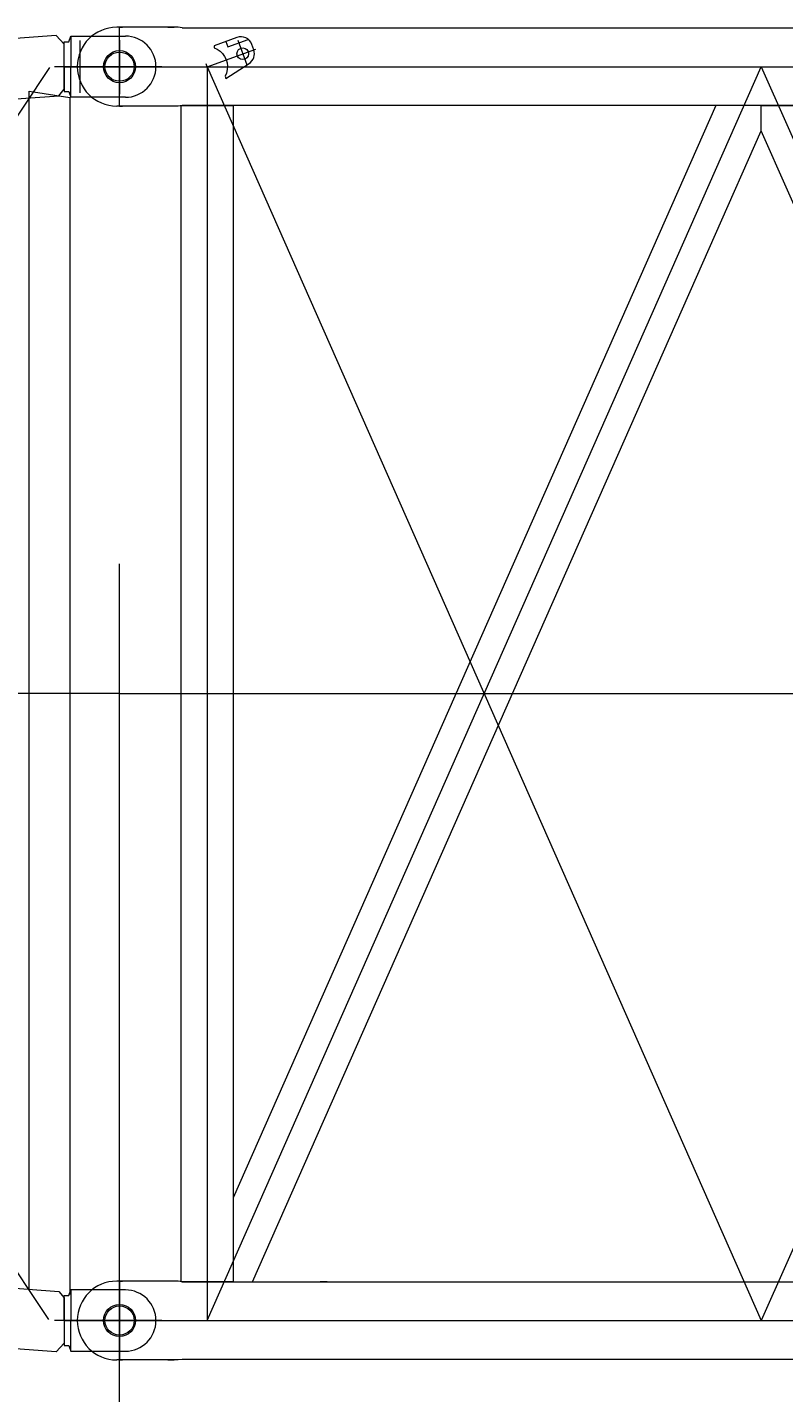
# Model space of a CAD drawing. Extents: x 8365 to 131642, y 1960 to 79602.
# Tile 103 of 121: x 86162 to 87459, y 60419 to 62761. Entities that reach past the tile are written whole.
import ezdxf
from ezdxf.enums import TextEntityAlignment as Align

# ---------------------------------------------------------------- set-up
doc = ezdxf.new("R2010")
doc.units = 0
doc.header["$LTSCALE"] = 100
doc.header["$MEASUREMENT"] = 0
doc.linetypes.add('CENTER', pattern=[50.5, 30, -9, 2.5, -9])
doc.linetypes.add('HIDDEN', pattern=[12.6, 8.4, -4.2])
doc.layers.add('1', color=7, linetype='Continuous')
doc.layers.add('11', color=7, linetype='Continuous')
doc.styles.get("Standard").update_dxf_attribs({"font": 'txt', "bigfont": 'bigfont'})
doc.dimstyles.get("Standard").update_dxf_attribs({"dimtxt": 0.18, "dimasz": 0.18, "dimexe": 0.18, "dimexo": 0.0625, "dimgap": 0.09, "dimtad": 0, "dimtih": 1, "dimtoh": 1, "dimdec": 4, "dimzin": 0, "dimdsep": 46, "dimtxsty": 'Standard', "dimcen": 0.09, "dimadec": 0, "dimazin": 0, "dimtfac": 1, "dimtdec": 4, "dimtofl": 0, "dimtmove": 0, "dimatfit": 0, "dimfxl": 1, "dimtolj": 1, "dimtzin": 0, "dimarcsym": 0})

# ---------------------------------------------------------------- blocks, each defined once
blk = doc.blocks.new('*G60')
at = {"layer": '11', "color": 7, "linetype": 'Continuous', "lineweight": 9}
for p, q in [((86211.9, 62746.7), (83449.3, 62546.8)), ((86225.3, 62731.9), (86211.9, 62746.7)), ((86233.3, 62735.9), (86236.8, 62745.6)), ((86236.8, 62745.6), (86330.3, 62745.6)), ((86236.8, 62745.6), (86236.8, 62693.1)), ((86225.3, 62693.1), (86225.3, 62735.9)), ((86225.3, 62735.9), (86233.3, 62735.9)), ((86252.8, 62648), (86252.8, 62738.2)), ((86225.3, 62693.1), (86225.3, 62650.3)), ((86230.3, 62693.1), (86369.1, 62693.1)), ((86236.8, 62640.6), (86236.8, 62693.1)), ((86165.3, 62651.2), (86235.3, 62640.1)), ((86165.3, 60594.6), (86165.3, 62651.2)), ((86216.3, 62643.1), (86225.3, 62654.3)), ((83443.2, 62444.9), (86216.3, 62643.1)), ((86225.3, 62650.3), (86233.3, 62650.3)), ((86233.3, 62650.3), (86236.8, 62640.6)), ((86235.3, 62640.1), (86235.3, 60587.7)), ((86330.3, 62640.6), (86236.8, 62640.6)), ((83443.2, 60791.4), (86216.3, 60593.1)), ((86211.9, 60489.5), (83449.3, 60689.4)), ((86320.3, 60463.1), (86320.3, 60623.1)), ((86216.3, 60593.1), (86225.3, 60581.9)), ((86233.3, 60585.9), (86236.8, 60595.6)), ((86330.3, 60595.6), (86236.8, 60595.6)), ((86236.8, 60595.6), (86236.8, 60543.1)), ((86225.3, 60543.1), (86225.3, 60585.9)), ((86225.3, 60585.9), (86233.3, 60585.9)), ((86225.3, 60543.1), (86225.3, 60500.3)), ((86230.3, 60543.1), (86382.8, 60543.1)), ((86236.8, 60490.6), (86236.8, 60543.1)), ((86225.3, 60504.3), (86211.9, 60489.5)), ((86225.3, 60500.3), (86233.3, 60500.3)), ((86233.3, 60500.3), (86236.8, 60490.6)), ((86236.8, 60490.6), (86330.3, 60490.6))]:
    blk.add_line(p, q, dxfattribs=at)
at = {"layer": '11', "color": 7, "linetype": 'HIDDEN', "lineweight": 9}
for p, q in [((86225.3, 62654.3), (86225.3, 62731.9)), ((86225.3, 60581.9), (86225.3, 60504.3))]:
    blk.add_line(p, q, dxfattribs=at)
at = {"layer": '11', "color": 7, "linetype": 'CENTER', "lineweight": 9}
for p, q in [((86320.3, 62738.7), (86320.3, 62646.1)), ((86200.3, 62691.4), (84830.3, 60640.5)), ((86225.3, 62693.1), (86382.8, 62693.1)), ((84830.3, 62595.7), (86198.4, 60545)), ((86320.3, 61618.1), (83320.3, 61618.1)), ((86247.8, 60595.6), (86236.8, 60595.6)), ((86320.3, 60490.6), (86320.3, 60595.6)), ((86225.3, 60543.1), (86382.8, 60543.1)), ((86236.8, 60490.6), (86247.8, 60490.6))]:
    blk.add_line(p, q, dxfattribs=at)
at = {"layer": '11', "color": 7, "linetype": 'Continuous', "lineweight": 9}
for centre in [(86320.3, 62693.1), (86320.3, 60543.1)]:
    blk.add_circle(centre, 27.5, dxfattribs=at)
for centre in [(86330.3, 62693.1), (86330.3, 60543.1)]:
    blk.add_arc(centre, 52.5, -90, 90, dxfattribs=at)
blk = doc.blocks.new('*D135')
at = {"layer": '1', "color": 7, "linetype": 'Continuous', "lineweight": 9}
for p, q in [((86320.4, 58390), (86320.4, 61840.6)), ((85754.7, 59755.7), (86886.1, 58624.3)), ((83320.3, 59190), (86320.4, 59190))]:
    blk.add_line(p, q, dxfattribs=at)
at = {"layer": '1', "color": 7, "linetype": 'Continuous', "lineweight": 9, "oblique": 15, "width": 0.5}
blk.add_text('3000', height=1200, dxfattribs=at).set_placement((83620.4, 59190), align=Align.BOTTOM_LEFT)
blk = doc.blocks.new('*D136')
at = {"layer": '1', "color": 7, "linetype": 'Continuous', "lineweight": 9}
for p, q in [((92320.4, 58390), (92320.4, 61893.1)), ((86320.4, 59190), (92320.4, 59190))]:
    blk.add_line(p, q, dxfattribs=at)
at = {"layer": '1', "color": 7, "linetype": 'Continuous', "lineweight": 9, "oblique": 15, "width": 0.5}
blk.add_text('6000', height=1200, dxfattribs=at).set_placement((88120.4, 59190), align=Align.BOTTOM_LEFT)
blk = doc.blocks.new('*G142')
at = {"layer": '11', "color": 7, "linetype": 'Continuous', "lineweight": 9}
for p, q in [((86320.4, 62760.6), (86315.4, 62760.6)), ((86320.4, 62760.6), (86325.4, 62760.6)), ((86420.8, 62760.6), (86320.4, 62760.6)), ((86427.9, 62759.6), (86420.8, 62760.6)), ((86427.9, 62759.6), (92212.9, 62759.6)), ((86521.4, 62743.2), (86482.3, 62729.1)), ((86482.3, 62729.1), (86482.3, 62725.5)), ((86502.6, 62736.4), (86506, 62727)), ((86506, 62727), (86541.1, 62739.7)), ((86550.4, 62722.1), (86547, 62731.2)), ((86502.8, 62672.6), (86542.4, 62698.4)), ((86501.3, 62676.7), (86502.8, 62672.6)), ((86320.4, 62625.6), (86315.4, 62625.6)), ((86320.4, 62625.6), (86325.4, 62625.6)), ((86420.8, 62625.6), (86320.4, 62625.6)), ((86427.9, 62626.6), (86420.8, 62625.6)), ((86426, 60609.6), (86426, 62626.6)), ((86426, 62626.6), (86514.9, 62626.6)), ((92212.9, 62626.6), (86427.9, 62626.6)), ((87342.5, 62626.6), (86514.9, 60753.7)), ((86514.9, 62626.6), (86514.9, 60609.6)), ((87420.4, 62626.6), (87342.5, 62626.6)), ((87420.4, 62583.1), (87420.4, 62626.6)), ((87420.4, 62626.6), (87498.4, 62626.6)), ((87420.4, 62583.1), (87420.4, 62626.6)), ((86548.4, 60609.6), (87420.4, 62583.1)), ((88292.5, 60609.6), (87420.4, 62583.1)), ((86514.9, 60753.7), (86514.9, 60609.6)), ((86320.4, 60610.6), (86315.4, 60610.6)), ((86320.4, 60610.6), (86325.4, 60610.6)), ((86420.8, 60610.6), (86320.4, 60610.6)), ((86427.9, 60609.6), (86420.8, 60610.6)), ((86514.9, 60609.6), (86426, 60609.6)), ((86427.9, 60609.6), (92212.9, 60609.6)), ((86514.9, 60609.6), (86548.4, 60609.6)), ((86676.4, 60609.6), (86664.4, 60609.6)), ((86320.4, 60475.6), (86315.4, 60475.6)), ((86320.4, 60475.6), (86325.4, 60475.6)), ((86420.8, 60475.6), (86320.4, 60475.6)), ((86427.9, 60476.6), (86420.8, 60475.6)), ((92212.9, 60476.6), (86427.9, 60476.6))]:
    blk.add_line(p, q, dxfattribs=at)
at = {"layer": '11', "color": 7, "linetype": 'CENTER', "lineweight": 9}
for p, q in [((86320.4, 62625.6), (86320.4, 62760.6)), ((86320.4, 62625.6), (86320.4, 62760.6)), ((86402.9, 62760.6), (86414, 62760.6)), ((86470.4, 62693.1), (86554.2, 62723.4)), ((86523.2, 62738.3), (86538.4, 62696.4)), ((86472.1, 62688.4), (86468.7, 62697.8)), ((86392.9, 62693.1), (86208.9, 62693.1)), ((86247.9, 62693.1), (86431.9, 62693.1)), ((86320.4, 62693.1), (92320.4, 62693.1)), ((86470.4, 60543.1), (87420.4, 62693.1)), ((86470.4, 60543.1), (87420.4, 62693.1)), ((86470.4, 62693.1), (86472.1, 62688.4)), ((86470.4, 62693.1), (87420.4, 60543.1)), ((86470.4, 62693.1), (86470.4, 60543.1)), ((87420.4, 62693.1), (88370.4, 60543.1)), ((87420.4, 62693.1), (88370.4, 60543.1)), ((88370.4, 62693.1), (87420.4, 60543.1)), ((86408.7, 62625.6), (86402.9, 62625.6)), ((86320.4, 61618.1), (92320.4, 61618.1)), ((86320.4, 61618.1), (92320.4, 61618.1)), ((86320.4, 60475.6), (86320.4, 60610.6)), ((86320.4, 60610.6), (86320.4, 60475.6)), ((86408.7, 60610.6), (86402.9, 60610.6)), ((86392.9, 60543.1), (86208.9, 60543.1)), ((86320.4, 60543.1), (92320.4, 60543.1)), ((86402.9, 60475.6), (86414, 60475.6))]:
    blk.add_line(p, q, dxfattribs=at)
at = {"layer": '11', "color": 7, "linetype": 'Continuous', "lineweight": 9}
blk.add_lwpolyline([(86482.3, 62725.5), (86487.7, 62723.1), (86492.6, 62719.7), (86496.8, 62715.6), (86500.3, 62710.8), (86502.9, 62705.5), (86504.6, 62699.8), (86505.3, 62693.9), (86505, 62688), (86503.6, 62682.2), (86501.3, 62676.7)], dxfattribs=at)
for centre, radius in [((86531.5, 62715.2), 10), ((86320.4, 62693.1), 25), ((86320.4, 60543.1), 25)]:
    blk.add_circle(centre, radius, dxfattribs=at)
for centre, radius, start, end in [((86315.4, 62693.1), 67.5, 90, 180), ((86528.2, 62724.4), 20, 19.9425, 109.9254), ((86531.5, 62715.2), 20, -57.199, 19.9122), ((86315.4, 62693.1), 67.5, 180, -90), ((86315.4, 60543.1), 67.5, 90, 180), ((86315.4, 60543.1), 67.5, 180, -90)]:
    blk.add_arc(centre, radius, start, end, dxfattribs=at)

msp = doc.modelspace()

# ---------------------------------------------------------------- block references
at = {"color": 7, "linetype": 'Continuous', "lineweight": 9}
for name in ['*G60', '*G142']:
    msp.add_blockref(name, (0, 0), dxfattribs=at)

# ---------------------------------------------------------------- dimensions: what is measured, and where the dimension line sits
at = {"layer": '1', "color": 7, "linetype": 'Continuous', "lineweight": 9}
for base, p1, p2, text, picture, middle in [((86320.42911, 59190), (86320.42911, 59190), (92320.42911, 61893.09796), '6000', '*D136', (89320.42911, 59190)), ((83320.30422, 59190), (83320.30422, 59190), (86320.42911, 61840.59435), '3000', '*D135', (84820.36666, 59190))]:
    dim = msp.add_linear_dim(base=base, p1=p1, p2=p2, text=text, dimstyle='Standard', dxfattribs=at)
    dim.commit()
    dim.dimension.update_dxf_attribs({"geometry": picture, "text_midpoint": middle})

doc.saveas('drawing.dxf')
